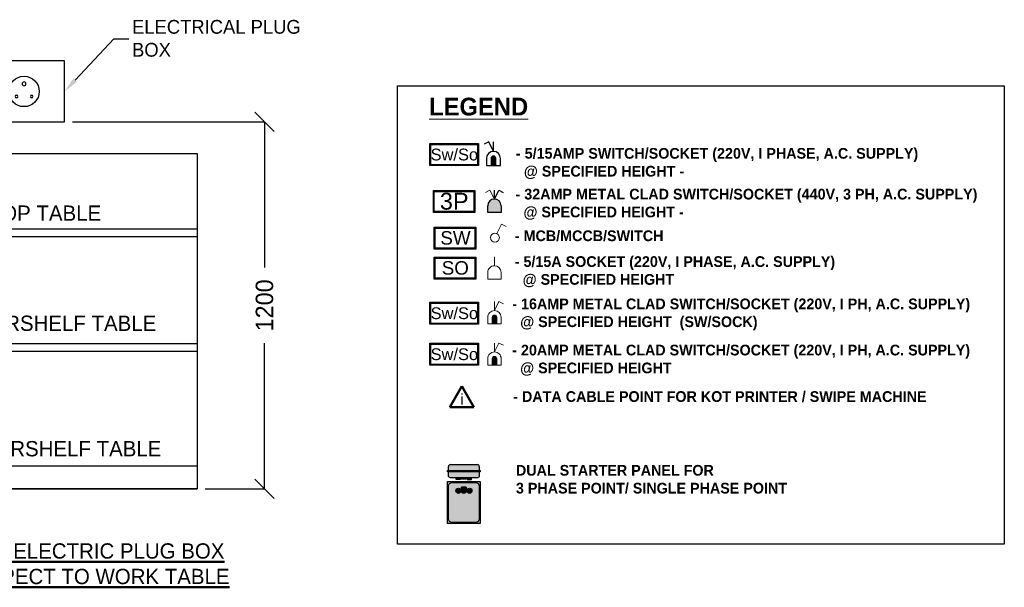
# Model space of a CAD drawing. Header units: inches. Extents: x 1703 to 137267, y -37098 to 14102.
# Tile 47 of 139: x 60927 to 72059, y -26367 to -19955. Entities that reach past the tile are written whole.
import ezdxf
from ezdxf import colors
from ezdxf.entities.mleader import LeaderData, LeaderLine
from ezdxf.enums import TextEntityAlignment as Align
from ezdxf.math import Vec2, Vec3

# ---------------------------------------------------------------- set-up
doc = ezdxf.new("R2010")
doc.units = ezdxf.units.IN
doc.header["$MEASUREMENT"] = 0
doc.layers.add('L3', color=4, linetype='Continuous')
doc.layers.add('L5', color=7, linetype='Continuous', lineweight=25)
doc.styles.add('Arial', font='arial.ttf', dxfattribs={"height": 99.99999999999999})
doc.styles.add('CKD_Dimension Text', font='GOTHIC.TTF')
doc.styles.add('SANSSERIF', font='sanssb__.ttf', dxfattribs={"height": 5})
doc.dimstyles.new('CKD-Dimensions', dxfattribs={"dimscale": 0.05, "dimtxt": 1143, "dimasz": 1270, "dimexe": 0, "dimexo": 508, "dimgap": 508, "dimtad": 0, "dimdec": 0, "dimzin": 4, "dimdsep": 46, "dimtxsty": 'CKD_Dimension Text', "dimblk": 'OBLIQUE', "dimcen": 304.8, "dimclrd": 150, "dimclre": 150, "dimclrt": 7, "dimazin": 2, "dimtfac": 1, "dimtdec": 0, "dimtofl": 0, "dimtmove": 1, "dimatfit": 2, "dimfxl": 25.4, "dimtfillclr": 7, "dimtolj": 1, "dimtzin": 0, "dimlwd": -1, "dimlwe": -1, "dimarcsym": 0})

# ---------------------------------------------------------------- blocks, each defined once
blk = doc.blocks.new('_Oblique')
at = {"color": 0, "linetype": 'ByBlock', "lineweight": -2}
blk.add_line((-0.5, -0.5), (0.5, 0.5), dxfattribs=at)
blk = doc.blocks.new('*D288')
at = {"layer": 'Defpoints', "color": 0, "ltscale": 4}
for p in [(5227.667307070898, 827.682544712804), (5661.814651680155, -371.817455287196), (5881.814651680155, -371.817455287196)]:
    blk.add_point(p, dxfattribs=at)
at = {"layer": 'L3', "color": 150, "ltscale": 4}
for p, q in [((5253.067307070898, 827.682544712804), (5881.814651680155, 827.682544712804)), ((5881.814651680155, 827.682544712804), (5881.814651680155, 351.9418995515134)), ((5881.814651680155, -371.817455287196), (5881.814651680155, 103.9231898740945)), ((5687.214651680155, -371.817455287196), (5881.814651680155, -371.817455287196))]:
    blk.add_line(p, q, dxfattribs=at)
at = {"layer": 'L3', "color": 150, "linetype": 'ByBlock', "ltscale": 4, "xscale": 63.5, "yscale": 63.5, "zscale": 63.5}
for p, rotation in [((5881.814651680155, 827.682544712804), 90), ((5881.814651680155, -371.817455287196), 270)]:
    blk.add_blockref('_Oblique', p, dxfattribs=dict(at, rotation=rotation))
at = {"layer": 'L3', "color": 7, "ltscale": 4, "insert": (5881.814651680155, 227.932544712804), "char_height": 57.15000000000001, "attachment_point": 5, "rotation": 90, "style": 'CKD_Dimension Text'}
blk.add_mtext('\\A1;1200', dxfattribs=at)
blk = doc.blocks.new('*D289')
at = {"layer": 'Defpoints', "color": 0, "ltscale": 4}
for p in [(4461.814651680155, 478.182544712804), (4279.314651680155, -371.817455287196), (4461.814651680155, -371.817455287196)]:
    blk.add_point(p, dxfattribs=at)
at = {"layer": 'L3', "color": 150, "ltscale": 4}
for p, q in [((4436.414651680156, 478.182544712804), (4279.314651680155, 478.182544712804)), ((4279.314651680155, 478.182544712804), (4279.314651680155, 153.7993189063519)), ((4279.314651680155, -371.817455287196), (4279.314651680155, -47.43422948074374)), ((4436.414651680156, -371.817455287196), (4279.314651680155, -371.817455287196))]:
    blk.add_line(p, q, dxfattribs=at)
at = {"layer": 'L3', "color": 150, "linetype": 'ByBlock', "ltscale": 4, "xscale": 63.5, "yscale": 63.5, "zscale": 63.5}
for p, rotation in [((4279.314651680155, 478.182544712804), 90), ((4279.314651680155, -371.817455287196), 270)]:
    blk.add_blockref('_Oblique', p, dxfattribs=dict(at, rotation=rotation))
at = {"layer": 'L3', "color": 7, "ltscale": 4, "insert": (4279.314651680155, 53.18254471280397), "char_height": 57.15000000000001, "attachment_point": 5, "rotation": 90, "style": 'CKD_Dimension Text'}
blk.add_mtext('\\A1;850', dxfattribs=at)
blk = doc.blocks.new('LIGHT LEGEND')
at = {"layer": 'L5'}
for color, points in [(7, [(25640.24467495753, 11083.17688014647), (25609.28651117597, 11083.21677101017), (25609.34634747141, 11129.65401668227, -0.4142135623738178), (25624.84537479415, 11145.11315314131, -0.4142135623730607), (25640.30451125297, 11129.6141258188)]), (1, [(25674.61161767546, 10820.98161921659, 0.4142135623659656), (25630.96998253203, 10864.62325435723, 0.4142135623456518), (25587.32834739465, 10820.98161921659), (25587.32834739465, 10777.33998407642), (25674.61161767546, 10777.33998407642)]), (0, [(25378.64722121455, 9042.894873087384), (25412.2849088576, 9042.894873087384), (25412.2849088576, 9041.021846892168), (25378.64722121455, 9041.021846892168)]), (1, [(25381.94792320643, 9041.021846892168), (25408.98420686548, 9041.021846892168), (25408.98420686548, 9030.911650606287), (25381.94792320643, 9030.911650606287)]), (0, [(25484.1735405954, 9042.894873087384), (25450.53585295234, 9042.894873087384), (25450.53585295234, 9041.021846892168), (25484.1735405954, 9041.021846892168)]), (70, [(25480.87283860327, 9041.021846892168), (25453.83655494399, 9041.021846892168), (25453.83655494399, 9030.911650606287), (25480.87283860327, 9030.911650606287)])]:
    blk.add_hatch(color=color, dxfattribs=at).paths.add_polyline_path(points)
at = {"layer": 'L5', "lineweight": 0}
for color, points in [(4, [(25616.92277083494, 10048.28725781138), (25646.01719427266, 10048.28725781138), (25646.01719427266, 10091.92889295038, 0.4142135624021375), (25631.46998255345, 10106.47610466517, 0.4142135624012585), (25616.92277083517, 10091.92889295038)]), (3, [(25616.9227708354, 9777.756661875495), (25646.0171942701, 9777.756661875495), (25646.0171942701, 9821.398297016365, 0.4142135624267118), (25631.46998255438, 9835.945508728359, 0.4142135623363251), (25616.9227708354, 9821.398297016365)])]:
    blk.add_hatch(color=color, dxfattribs=at).paths.add_polyline_path(points)
at = {"layer": 'L5', "true_color": 0x317258}
blk.add_hatch(color=117, dxfattribs=at).paths.add_polyline_path([(25324.32896049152, 9090.370493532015), (25538.49180131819, 9090.370493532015), (25538.49180131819, 9081.74665644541), (25324.32896049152, 9081.74665644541)])
at = {"layer": 'L5', "true_color": 0xa9dac6}
for points in [[(25519.44928982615, 9129.06596373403), (25343.37147198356, 9129.06596373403, 0.414213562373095), (25330.6764643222, 9116.370956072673), (25330.6764643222, 9090.370493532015), (25532.14429748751, 9090.370493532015), (25532.14429748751, 9116.370956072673, 0.4142135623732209)], [(25532.14429748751, 9081.74665644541), (25330.6764643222, 9081.74665644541), (25330.6764643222, 9055.589880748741, 0.4142135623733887), (25343.37147198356, 9042.894873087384), (25519.44928982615, 9042.894873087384, 0.4142135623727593), (25532.14429748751, 9055.589880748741)]]:
    blk.add_hatch(color=9, dxfattribs=at).paths.add_polyline_path(points)
at = {"layer": 'L5', "true_color": 0x317258}
h = blk.add_hatch(color=117, dxfattribs=at)
h.paths.add_polyline_path([(25324.32896049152, 9018.435578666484), (25538.49180131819, 9018.435578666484), (25538.49180131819, 8743.287049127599), (25324.32896049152, 8743.287049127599)])
edge = h.paths.add_edge_path(flags=16)
edge.add_line((25356.06647964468, 9012.088074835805), (25506.75428216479, 9012.088074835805))
edge.add_arc((25506.75428216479, 8986.69805951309), 25.39001532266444, 360, 90, ccw=False)
edge.add_line((25532.14429748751, 8986.69805951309), (25532.14429748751, 8775.02456828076))
edge.add_arc((25506.75428216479, 8775.02456828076), 25.39001532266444, 270, 360, ccw=False)
edge.add_line((25506.75428216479, 8749.634552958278), (25356.06647964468, 8749.634552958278))
edge.add_arc((25356.06647964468, 8775.02456828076), 25.39001532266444, 180, 270, ccw=False)
edge.add_line((25330.6764643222, 8775.02456828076), (25330.6764643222, 8986.69805951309))
edge.add_arc((25356.06647964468, 8986.69805951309), 25.39001532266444, 90, 180, ccw=False)
at = {"layer": 'L5', "true_color": 0xa9dac6}
h = blk.add_hatch(color=9, dxfattribs=at)
edge = h.paths.add_edge_path()
edge.add_line((25356.06647964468, 9012.088074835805), (25506.75428216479, 9012.088074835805))
edge.add_arc((25506.75428216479, 8986.69805951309), 25.39001532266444, 360, 90, ccw=False)
edge.add_line((25532.14429748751, 8986.69805951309), (25532.14429748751, 8775.02456828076))
edge.add_arc((25506.75428216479, 8775.02456828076), 25.39001532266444, 270, 360, ccw=False)
edge.add_line((25506.75428216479, 8749.634552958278), (25356.06647964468, 8749.634552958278))
edge.add_arc((25356.06647964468, 8775.02456828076), 25.39001532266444, 180, 270, ccw=False)
edge.add_line((25330.6764643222, 8775.02456828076), (25330.6764643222, 8986.69805951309))
edge.add_arc((25356.06647964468, 8986.69805951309), 25.39001532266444, 90, 180, ccw=False)
h.paths.add_polyline_path([(25431.41038090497, 8978.099893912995), (25439.77777821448, 8978.099893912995), (25448.58164498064, 8953.441971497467), (25436.68735275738, 8941.64911804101), (25426.13340905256, 8941.64911804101), (25414.2391168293, 8953.441971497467), (25423.04298359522, 8978.099893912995)], flags=16)
edge = h.paths.add_edge_path(flags=16)
edge.add_line((25418.61142791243, 8965.687966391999), (25416.06046559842, 8965.687966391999))
edge.add_line((25416.06046559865, 8965.687966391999), (25416.06046559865, 8981.966569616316))
edge.add_line((25416.06046559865, 8981.966569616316), (25446.76029621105, 8981.966569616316))
edge.add_line((25446.76029621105, 8981.966569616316), (25446.76029621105, 8965.687966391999))
edge.add_line((25446.76029621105, 8965.687966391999), (25444.20933389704, 8965.687966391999))
at = {"layer": 'L5'}
h = blk.add_hatch(color=0, dxfattribs=at)
edge = h.paths.add_edge_path()
edge.add_arc((25395.46606503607, 8957.410134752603), 16.8188438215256, 0, 360)
edge = h.paths.add_edge_path(flags=0)
edge.add_arc((25395.46606503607, 8957.410134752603), 13.51814182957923, 0, 360)
edge = h.paths.add_edge_path(flags=16)
edge.add_arc((25395.46606503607, 8957.410134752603), 13.51814182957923, 0, 360)
edge = h.paths.add_edge_path(flags=0)
edge.add_arc((25395.46606503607, 8957.410134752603), 13.51814182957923, 0, 360)
edge = h.paths.add_edge_path(flags=0)
edge.add_arc((25395.46606503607, 8957.410134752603), 13.51814182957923, 0, 360)
edge = h.paths.add_edge_path(flags=0)
edge.add_arc((25395.46606503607, 8957.410134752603), 13.51814182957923, 0, 360)
h = blk.add_hatch(color=1, dxfattribs=at)
edge = h.paths.add_edge_path()
edge.add_arc((25395.46606503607, 8957.410134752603), 13.51814182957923, 0, 360)
at = {"layer": 'L5', "true_color": 0xf5f5f5}
for points in [[(25423.04298359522, 8978.099893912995), (25439.77777821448, 8978.099893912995), (25448.58164498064, 8953.441971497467), (25436.68735275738, 8941.64911804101), (25426.13340905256, 8941.64911804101), (25414.2391168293, 8953.441971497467)], [(25444.20933389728, 8965.687966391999), (25446.76029621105, 8965.687966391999), (25446.76029621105, 8981.966569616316), (25416.06046559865, 8981.966569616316), (25416.06046559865, 8965.687966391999), (25418.61142791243, 8965.687966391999), (25423.04298359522, 8978.099893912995), (25439.77777821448, 8978.099893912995)]]:
    blk.add_hatch(color=7, dxfattribs=at).paths.add_polyline_path(points)
at = {"layer": 'L5'}
h = blk.add_hatch(color=0, dxfattribs=at)
edge = h.paths.add_edge_path()
edge.add_arc((25467.35469677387, 8957.410134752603), 16.8188438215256, -180, 180, ccw=False)
edge = h.paths.add_edge_path(flags=0)
edge.add_arc((25467.35469677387, 8957.410134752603), 13.51814182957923, -180, 180, ccw=False)
edge = h.paths.add_edge_path(flags=16)
edge.add_arc((25467.35469677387, 8957.410134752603), 13.51814182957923, -180, 180, ccw=False)
edge = h.paths.add_edge_path(flags=0)
edge.add_arc((25467.35469677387, 8957.410134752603), 13.51814182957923, -180, 180, ccw=False)
edge = h.paths.add_edge_path(flags=0)
edge.add_arc((25467.35469677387, 8957.410134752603), 13.51814182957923, -180, 180, ccw=False)
edge = h.paths.add_edge_path(flags=0)
edge.add_arc((25467.35469677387, 8957.410134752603), 13.51814182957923, -180, 180, ccw=False)
h = blk.add_hatch(color=70, dxfattribs=at)
edge = h.paths.add_edge_path()
edge.add_arc((25467.35469677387, 8957.410134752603), 13.51814182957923, -180, 180, ccw=False)
at = {"layer": 'L5', "color": 0, "lineweight": -2}
for p, q in [((25208.1754262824, 11083.25666187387, 36.07479262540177), (25208.1754262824, 11226.94096383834, 36.07479262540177)), ((25208.1754262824, 11226.94096383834, 36.07479262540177), (25526.34883533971, 11226.94096383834, 36.07479262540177)), ((25214.28493405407, 11089.36616968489, 36.07479262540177), (25214.28493405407, 11220.83145602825, 36.07479262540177)), ((25214.28493405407, 11220.83145602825, 36.07479262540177), (25520.23932747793, 11220.83145602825, 36.07479262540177)), ((25520.23932747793, 11220.83145602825, 36.07479262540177), (25520.23932747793, 11089.36616968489, 36.07479262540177)), ((25526.34883533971, 11226.94096383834, 36.07479262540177), (25526.34883533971, 11083.25666187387, 36.07479262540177)), ((25526.34883533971, 11083.25666187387, 36.07479262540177), (25208.1754262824, 11083.25666187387, 36.07479262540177)), ((25520.23932747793, 11089.36616968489, 36.07479262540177), (25214.28493405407, 11089.36616968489, 36.07479262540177))]:
    blk.add_line(p, q, dxfattribs=at)
at = {"layer": 'L5', "color": 7}
for p, q in [((25594.00688360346, 11238.02753534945, 36.07479262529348), (25563.02877439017, 11222.58834432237, 36.07479262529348)), ((25624.88526565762, 11176.07131692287, 36.07479262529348), (25594.00688360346, 11238.02753534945, 36.07479262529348)), ((25624.88526565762, 11176.07131692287, 36.07479262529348), (25624.96504738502, 11237.98764448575, 36.07479262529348))]:
    blk.add_line(p, q, dxfattribs=at)
at = {"layer": 'L5', "color": 1, "lineweight": -2}
for p, q in [((25231.4866015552, 10777.33998407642, 36.07479262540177), (25231.4866015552, 10921.02428604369, 36.07479262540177)), ((25231.4866015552, 10921.02428604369, 36.07479262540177), (25503.03766006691, 10921.02428604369, 36.07479262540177)), ((25237.59610936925, 10783.44949189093, 36.07479262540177), (25237.59610936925, 10914.91477823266, 36.07479262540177)), ((25237.59610936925, 10914.91477823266, 36.07479262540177), (25496.92815225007, 10914.91477823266, 36.07479262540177)), ((25496.92815225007, 10914.91477823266, 36.07479262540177), (25496.92815225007, 10783.44949189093, 36.07479262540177)), ((25503.03766006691, 10921.02428604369, 36.07479262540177), (25503.03766006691, 10777.33998407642, 36.07479262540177)), ((25503.03766006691, 10777.33998407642, 36.07479262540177), (25231.4866015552, 10777.33998407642, 36.07479262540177)), ((25496.92815225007, 10783.44949189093, 36.07479262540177), (25237.59610936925, 10783.44949189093, 36.07479262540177))]:
    blk.add_line(p, q, dxfattribs=at)
at = {"layer": 'L5', "color": 1, "lineweight": 0}
for p, q in [((25601.87555909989, 10922.81210121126, 36.07479262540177), (25572.78113566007, 10908.26488949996, 36.07479262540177)), ((25630.96998253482, 10864.62325436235, 36.07479262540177), (25601.87555909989, 10922.81210121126, 36.07479262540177))]:
    blk.add_line(p, q, dxfattribs=at)
at = {"layer": 'L5', "color": 1}
for p, q in [((25630.96998253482, 10864.62325435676, 36.07479262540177), (25660.0644059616, 10922.81210121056, 36.07479262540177)), ((25630.96998253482, 10864.62325435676, 36.07479262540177), (25630.96998253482, 10922.81210121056, 36.07479262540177)), ((25660.0644059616, 10922.81210121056, 36.07479262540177), (25689.15882938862, 10908.26488949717, 36.07479262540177)), ((25587.32834739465, 10777.33998407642, 36.07479262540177), (25587.32834739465, 10820.98161921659, 36.07479262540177)), ((25674.61161767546, 10777.33998407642, 36.07479262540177), (25587.32834739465, 10777.33998407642, 36.07479262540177)), ((25674.61161767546, 10820.98161921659, 36.07479262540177), (25674.61161767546, 10777.33998407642, 36.07479262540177))]:
    blk.add_line(p, q, dxfattribs=at)
at = {"layer": 'L5', "color": 5, "lineweight": 0}
for p, q in [((25647.274349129, 10638.28608021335, 36.07479262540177), (25677.90456257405, 10699.54650707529, 36.07479262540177)), ((25677.90456257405, 10699.54650707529, 36.07479262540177), (25706.99898601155, 10684.99929535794, 36.07479262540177)), ((25631.46998259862, 10428.53886091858, 36.07479262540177), (25631.46998259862, 10486.72770777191, 36.07479262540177)), ((25587.82834739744, 10341.25559064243, 36.07479262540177), (25587.82834739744, 10384.8972257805, 36.07479262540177)), ((25675.11161770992, 10384.8972257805, 36.07479262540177), (25675.11161770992, 10341.25559064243, 36.07479262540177)), ((25675.11161770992, 10341.25559064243, 36.07479262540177), (25587.82834739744, 10341.25559064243, 36.07479262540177))]:
    blk.add_line(p, q, dxfattribs=at)
at = {"layer": 'L5', "color": 5, "lineweight": -2}
for p, q in [((25237.59610936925, 10537.57729205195, 36.07479262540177), (25237.59610936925, 10681.26159401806, 36.07479262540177)), ((25237.59610936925, 10681.26159401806, 36.07479262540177), (25509.14716788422, 10681.26159401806, 36.07479262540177)), ((25243.70561718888, 10543.68679986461, 36.07479262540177), (25243.70561718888, 10675.15208620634, 36.07479262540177)), ((25243.70561718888, 10675.15208620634, 36.07479262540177), (25503.03766006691, 10675.15208620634, 36.07479262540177)), ((25503.03766006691, 10675.15208620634, 36.07479262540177), (25503.03766006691, 10543.68679986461, 36.07479262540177)), ((25509.14716788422, 10681.26159401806, 36.07479262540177), (25509.14716788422, 10537.57729205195, 36.07479262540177)), ((25509.14716788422, 10537.57729205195, 36.07479262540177), (25237.59610936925, 10537.57729205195, 36.07479262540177)), ((25503.03766006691, 10543.68679986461, 36.07479262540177), (25243.70561718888, 10543.68679986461, 36.07479262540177)), ((25237.59610936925, 10341.25559064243, 36.07479262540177), (25237.59610936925, 10484.93989261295, 36.07479262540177)), ((25237.59610936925, 10484.93989261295, 36.07479262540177), (25509.14716788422, 10484.93989261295, 36.07479262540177)), ((25243.70561718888, 10347.3650984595, 36.07479262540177), (25243.70561718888, 10478.83038479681, 36.07479262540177)), ((25243.70561718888, 10478.83038479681, 36.07479262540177), (25503.03766006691, 10478.83038479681, 36.07479262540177)), ((25503.03766006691, 10478.83038479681, 36.07479262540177), (25503.03766006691, 10347.3650984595, 36.07479262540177)), ((25509.14716788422, 10484.93989261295, 36.07479262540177), (25509.14716788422, 10341.25559064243, 36.07479262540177)), ((25509.14716788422, 10341.25559064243, 36.07479262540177), (25237.59610936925, 10341.25559064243, 36.07479262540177)), ((25503.03766006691, 10347.3650984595, 36.07479262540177), (25243.70561718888, 10347.3650984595, 36.07479262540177))]:
    blk.add_line(p, q, dxfattribs=at)
at = {"layer": 'L5', "color": 4, "lineweight": -2}
for p, q in [((25208.1754262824, 10045.75666187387, 36.07479262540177), (25208.1754262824, 10189.44096383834, 36.07479262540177)), ((25208.1754262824, 10189.44096383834, 36.07479262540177), (25526.34883533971, 10189.44096383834, 36.07479262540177)), ((25214.28493405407, 10051.86616968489, 36.07479262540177), (25214.28493405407, 10183.33145602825, 36.07479262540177)), ((25214.28493405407, 10183.33145602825, 36.07479262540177), (25520.23932747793, 10183.33145602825, 36.07479262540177)), ((25520.23932747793, 10183.33145602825, 36.07479262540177), (25520.23932747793, 10051.86616968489, 36.07479262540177)), ((25526.34883533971, 10189.44096383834, 36.07479262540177), (25526.34883533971, 10045.75666187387, 36.07479262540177)), ((25520.23932747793, 10051.86616968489, 36.07479262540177), (25214.28493405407, 10051.86616968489, 36.07479262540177)), ((25526.34883533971, 10045.75666187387, 36.07479262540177), (25208.1754262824, 10045.75666187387, 36.07479262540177))]:
    blk.add_line(p, q, dxfattribs=at)
at = {"layer": 'L5', "color": 4, "lineweight": 0}
for p, q in [((25631.46998255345, 10135.57052809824, 36.07479262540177), (25631.46998255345, 10193.75937494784, 36.07479262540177)), ((25631.46998255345, 10135.57052809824, 36.07479262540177), (25660.56440599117, 10193.75937494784, 36.07479262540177)), ((25660.56440599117, 10193.75937494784, 36.07479262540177), (25689.65882942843, 10179.21216323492, 36.07479262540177)), ((25587.82834739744, 10048.28725781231, 36.07479262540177), (25587.82834739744, 10091.92889295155, 36.07479262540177)), ((25616.92277083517, 10048.28725781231, 36.07479262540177), (25616.92277083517, 10091.92889295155, 36.07479262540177)), ((25646.01719427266, 10091.92889295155, 36.07479262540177), (25646.01719427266, 10048.28725781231, 36.07479262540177)), ((25675.11161766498, 10091.92889295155, 36.07479262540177), (25675.11161766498, 10048.28725781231, 36.07479262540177)), ((25675.11161766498, 10048.28725781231, 36.07479262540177), (25587.82834739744, 10048.28725781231, 36.07479262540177)), ((25646.01719427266, 10048.28725781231, 36.07479262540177), (25616.92277083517, 10048.28725781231, 36.07479262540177))]:
    blk.add_line(p, q, dxfattribs=at)
at = {"layer": 'L5', "color": 3, "lineweight": -2}
for p, q in [((25208.1754262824, 9777.756661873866, 36.07479262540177), (25208.1754262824, 9921.440963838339, 36.07479262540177)), ((25208.1754262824, 9921.440963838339, 36.07479262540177), (25526.34883533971, 9921.440963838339, 36.07479262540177)), ((25526.34883533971, 9921.440963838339, 36.07479262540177), (25526.34883533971, 9777.756661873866, 36.07479262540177)), ((25214.28493405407, 9783.866169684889, 36.07479262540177), (25214.28493405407, 9915.331456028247, 36.07479262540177)), ((25214.28493405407, 9915.331456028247, 36.07479262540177), (25520.23932747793, 9915.331456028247, 36.07479262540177)), ((25520.23932747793, 9915.331456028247, 36.07479262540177), (25520.23932747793, 9783.866169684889, 36.07479262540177)), ((25526.34883533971, 9777.756661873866, 36.07479262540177), (25208.1754262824, 9777.756661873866, 36.07479262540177)), ((25520.23932747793, 9783.866169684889, 36.07479262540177), (25214.28493405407, 9783.866169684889, 36.07479262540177))]:
    blk.add_line(p, q, dxfattribs=at)
at = {"layer": 'L5', "color": 3, "lineweight": 0}
for p, q in [((25631.46998255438, 9865.039932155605, 36.07479262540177), (25631.46998255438, 9923.228779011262, 36.07479262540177)), ((25631.46998255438, 9865.039932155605, 36.07479262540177), (25660.56440599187, 9923.228779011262, 36.07479262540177)), ((25660.56440599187, 9923.228779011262, 36.07479262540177), (25689.6588294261, 9908.681567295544, 36.07479262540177)), ((25587.82834739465, 9777.756661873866, 36.07479262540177), (25587.82834739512, 9821.39829701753, 36.07479262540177)), ((25616.9227708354, 9777.756661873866, 36.07479262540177), (25616.9227708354, 9821.39829701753, 36.07479262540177)), ((25646.0171942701, 9821.39829701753, 36.07479262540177), (25646.0171942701, 9777.756661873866, 36.07479262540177)), ((25675.11161771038, 9821.39829701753, 36.07479262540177), (25675.11161771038, 9777.756661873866, 36.07479262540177)), ((25675.11161771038, 9777.756661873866, 36.07479262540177), (25587.82834739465, 9777.756661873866, 36.07479262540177)), ((25646.0171942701, 9777.756661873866, 36.07479262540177), (25616.9227708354, 9777.756661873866, 36.07479262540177))]:
    blk.add_line(p, q, dxfattribs=at)
at = {"layer": 'L5', "color": 6, "lineweight": 50}
for p, q in [((25339.43945280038, 9503.541985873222), (25418.46665280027, 9640.421111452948)), ((25418.46665280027, 9640.421111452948), (25497.49385280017, 9503.541985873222)), ((25339.43945280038, 9503.541985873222), (25497.49385280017, 9503.541985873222))]:
    blk.add_line(p, q, dxfattribs=at)
at = {"layer": 'L5', "color": 0}
for p, q in [((25330.6764643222, 9090.370493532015, -0.1313453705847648), (25330.6764643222, 9116.370956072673, -0.1313453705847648)), ((25343.37147198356, 9129.06596373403, -0.1313453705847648), (25519.44928982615, 9129.06596373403, -0.1313453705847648)), ((25532.14429748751, 9116.370956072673, -0.1313453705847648), (25532.14429748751, 9090.370493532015, -0.1313453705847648)), ((25426.75140510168, 8961.911754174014, -0.1313453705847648), (25423.22645412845, 8949.148747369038, -0.1313453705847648)), ((25436.06935670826, 8961.911754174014, -0.1313453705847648), (25439.59430768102, 8949.148747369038, -0.1313453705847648)), ((25414.2391168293, 8953.441971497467, -0.1313453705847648), (25426.13340905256, 8941.64911804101, -0.1313453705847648)), ((25436.68735275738, 8941.64911804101, -0.1313453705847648), (25426.13340905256, 8941.64911804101, -0.1313453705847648)), ((25448.58164498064, 8953.441971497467, -0.1313453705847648), (25436.68735275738, 8941.64911804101, -0.1313453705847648))]:
    blk.add_line(p, q, dxfattribs=at)
at = {"layer": 'L5'}
blk.add_lwpolyline([(24997.29966288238, 11605.50626722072), (28967.237413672, 11605.50626722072), (28967.237413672, 8607.633391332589), (24997.29966288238, 8607.633391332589)], close=True, dxfattribs=at)
at = {"layer": 'L5', "color": 7, "elevation": 36.07479262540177}
blk.add_lwpolyline([(25578.32834739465, 11083.25666187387), (25671.20283873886, 11083.13698928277), (25671.26267503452, 11129.5742349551, 0.4142135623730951), (25624.88526565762, 11176.07131692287), (25624.88526565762, 11176.07131692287, 0.4142135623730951), (25578.38818369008, 11129.69390754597), (25578.32834739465, 11083.25666187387)], format="xyb", dxfattribs=at)
blk.add_lwpolyline([(25609.28651117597, 11083.21677101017), (25640.24467495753, 11083.17688014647), (25640.30451125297, 11129.6141258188, 0.4142135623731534), (25624.84537479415, 11145.11315314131, 0.4142135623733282), (25609.34634747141, 11129.65401668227)], format="xyb", close=True, dxfattribs=at)
at = {"layer": 'L5', "color": 0, "elevation": -0.1313453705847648}
for points in [[(25324.32896049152, 9090.370493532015), (25538.49180131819, 9090.370493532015), (25538.49180131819, 9081.74665644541), (25324.32896049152, 9081.74665644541)], [(25378.64722121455, 9042.894873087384), (25412.2849088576, 9042.894873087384), (25412.2849088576, 9041.021846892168), (25378.64722121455, 9041.021846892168)], [(25381.94792320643, 9041.021846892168), (25408.98420686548, 9041.021846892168), (25408.98420686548, 9030.911650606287), (25381.94792320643, 9030.911650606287)], [(25413.36088692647, 9042.894873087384), (25449.45987488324, 9042.894873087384), (25449.45987488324, 9036.903261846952), (25413.36088692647, 9036.903261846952)], [(25417.3360130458, 9036.903261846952), (25445.48474876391, 9036.903261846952), (25445.48474876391, 9033.54384515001), (25417.3360130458, 9033.54384515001)], [(25484.1735405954, 9042.894873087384), (25450.53585295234, 9042.894873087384), (25450.53585295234, 9041.021846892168), (25484.1735405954, 9041.021846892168)], [(25480.87283860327, 9041.021846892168), (25453.83655494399, 9041.021846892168), (25453.83655494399, 9030.911650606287), (25480.87283860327, 9030.911650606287)], [(25324.32896049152, 9018.435578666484), (25538.49180131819, 9018.435578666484), (25538.49180131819, 8743.287049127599), (25324.32896049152, 8743.287049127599)]]:
    blk.add_lwpolyline(points, close=True, dxfattribs=at)
blk.add_lwpolyline([(25532.14429748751, 9081.74665644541), (25532.14429748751, 9055.589880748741, -0.414213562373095), (25519.44928982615, 9042.894873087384), (25343.37147198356, 9042.894873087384, -0.4142135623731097), (25330.6764643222, 9055.589880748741), (25330.6764643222, 9081.74665644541)], format="xyb", dxfattribs=at)
blk.add_lwpolyline([(25356.06647964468, 9012.088074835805), (25506.75428216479, 9012.088074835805, -0.4142135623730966), (25532.14429748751, 8986.69805951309), (25532.14429748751, 8775.02456828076, -0.414213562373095), (25506.75428216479, 8749.634552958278), (25356.06647964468, 8749.634552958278, -0.4142135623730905), (25330.6764643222, 8775.02456828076), (25330.6764643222, 8986.69805951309, -0.414213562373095)], format="xyb", close=True, dxfattribs=at)
for points in [[(25431.41038090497, 8978.099893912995), (25423.04298359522, 8978.099893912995), (25414.2391168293, 8953.441971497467)], [(25423.04298359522, 8978.099893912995), (25439.77777821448, 8978.099893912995), (25448.58164498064, 8953.441971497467), (25436.68735275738, 8941.64911804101), (25426.13340905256, 8941.64911804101), (25414.2391168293, 8953.441971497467), (25423.04298359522, 8978.099893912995)], [(25418.61142791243, 8965.687966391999), (25416.06046559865, 8965.687966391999), (25416.06046559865, 8981.966569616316), (25446.76029621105, 8981.966569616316), (25446.76029621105, 8965.687966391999), (25444.20933389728, 8965.687966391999)], [(25444.20933389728, 8965.687966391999), (25446.76029621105, 8965.687966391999), (25446.76029621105, 8981.966569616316), (25416.06046559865, 8981.966569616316), (25416.06046559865, 8965.687966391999), (25418.61142791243, 8965.687966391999), (25423.04298359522, 8978.099893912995), (25439.77777821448, 8978.099893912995), (25444.20933389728, 8965.687966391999)], [(25431.41038090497, 8978.099893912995), (25439.77777821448, 8978.099893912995), (25448.58164498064, 8953.441971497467)]]:
    blk.add_lwpolyline(points, dxfattribs=at)
at = {"layer": 'L5', "color": 5, "lineweight": 0}
blk.add_circle((25634.26292746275, 10612.26323679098, 36.07479262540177), 29.09442342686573, dxfattribs=at)
at = {"layer": 'L5', "color": 0}
for centre, radius in [((25395.46606503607, 8957.410134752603, -0.1313453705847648), 16.8188438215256), ((25395.46606503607, 8957.410134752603, -0.1313453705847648), 13.51814182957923), ((25395.46606503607, 8957.410134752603, -0.1313453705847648), 13.51814182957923), ((25395.46606503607, 8957.410134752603, -0.1313453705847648), 13.51814182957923), ((25395.46606503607, 8957.410134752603, -0.1313453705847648), 13.51814182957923), ((25395.46606503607, 8957.410134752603, -0.1313453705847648), 13.51814182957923), ((25431.41038090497, 8971.77721946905, -0.1313453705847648), 2.692972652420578), ((25467.35469677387, 8957.410134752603, -0.1313453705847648), 16.8188438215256), ((25467.35469677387, 8957.410134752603, -0.1313453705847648), 13.51814182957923), ((25467.35469677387, 8957.410134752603, -0.1313453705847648), 13.51814182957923), ((25467.35469677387, 8957.410134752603, -0.1313453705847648), 13.51814182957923), ((25467.35469677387, 8957.410134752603, -0.1313453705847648), 13.51814182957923), ((25467.35469677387, 8957.410134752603, -0.1313453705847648), 13.51814182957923)]:
    blk.add_circle(centre, radius, dxfattribs=at)
at = {"layer": 'L5', "color": 1}
for centre, start, end in [((25630.96998253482, 10820.98161921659, 36.07479262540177), 90, 180), ((25630.96998253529, 10820.98161921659, 36.07479262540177), 0, 90)]:
    blk.add_arc(centre, 43.6416351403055, start, end, dxfattribs=at)
at = {"layer": 'L5', "color": 5, "lineweight": 0}
for centre, radius, start, end in [((25631.46998256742, 10384.89722574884, 36.07479262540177), 43.64163516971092, 89.99999995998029, 180), ((25631.46998258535, 10384.89722579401, 36.07479262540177), 43.64163512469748, 0, 89.9999999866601)]:
    blk.add_arc(centre, radius, start, end, dxfattribs=at)
at = {"layer": 'L5', "color": 4, "lineweight": 0}
for centre, radius, start, end in [((25631.46998254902, 10091.92889294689, 36.07479262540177), 43.64163515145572, 89.9999999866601, 180), ((25631.46998253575, 10091.92889296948, 36.07479262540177), 43.64163512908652, 0, 89.99999997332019), ((25631.46998255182, 10091.92889294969, 36.07479262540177), 14.54721171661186, 89.9999999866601, 180), ((25631.46998255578, 10091.92889294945, 36.07479262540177), 14.54721171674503, 0, 90)]:
    blk.add_arc(centre, radius, start, end, dxfattribs=at)
at = {"layer": 'L5', "color": 3, "lineweight": 0}
for centre, radius, start, end in [((25631.46998254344, 9821.39829700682, 36.07479262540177), 43.64163514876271, 89.9999999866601, 180), ((25631.46998256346, 9821.398297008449, 36.07479262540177), 43.64163514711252, 0, 90.00000001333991), ((25631.46998254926, 9821.398297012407, 36.07479262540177), 14.54721171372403, 89.99999997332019, 180), ((25631.46998255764, 9821.398297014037, 36.07479262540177), 14.54721171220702, 0, 90.00000001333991)]:
    blk.add_arc(centre, radius, start, end, dxfattribs=at)
at = {"layer": 'L5', "color": 0}
for centre, radius, start, end in [((25343.37147198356, 9116.370956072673, -0.1313453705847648), 12.69500766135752, 90, 180), ((25519.44928982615, 9116.370956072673, -0.1313453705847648), 12.69500766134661, 0, 90)]:
    blk.add_arc(centre, radius, start, end, dxfattribs=at)
at = {"layer": 'L5', "color": 0, "lineweight": -2, "style": 'Arial'}
blk.add_text('Sw/So', height=76.97017717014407, dxfattribs=at).set_placement((25213.69021331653, 11117.23854460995))
at = {"layer": 'L5', "color": 1, "style": 'Arial'}
blk.add_text('3P', height=109.9711406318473, dxfattribs=at).set_placement((25274.22513405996, 10795.41705548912))
at = {"layer": 'L5', "color": 5, "style": 'Arial'}
for s, p in [('SW', (25277.22149598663, 10566.80392753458)), ('SO', (25286.41767382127, 10370.48222612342))]:
    blk.add_text(s, height=87.976912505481, dxfattribs=at).set_placement(p)
at = {"layer": 'L5', "color": 4, "lineweight": -2, "style": 'Arial'}
blk.add_text('Sw/So', height=76.97017717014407, dxfattribs=at).set_placement((25213.69021331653, 10079.73854460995))
at = {"layer": 'L5', "color": 3, "lineweight": -2, "style": 'Arial'}
blk.add_text('Sw/So', height=76.97017717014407, dxfattribs=at).set_placement((25213.69021331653, 9811.738544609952))
at = {"layer": 'L5', "color": 6, "lineweight": 50, "style": 'CKD_Dimension Text'}
blk.add_text('i', height=70, dxfattribs=at).set_placement((25418.46665280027, 9555.696210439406), align=Align.MIDDLE_CENTER)
at = {"layer": 'L5', "color": 7, "lineweight": 0, "insert": (25998.10101917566, 11468.38196696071), "char_height": 116.3776937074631, "width": 1588.925061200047, "attachment_point": 5, "style": 'SANSSERIF'}
blk.add_mtext('\\pxql;{\\L\\fCentury Gothic|b1|i0|c0|p34;LEGEND}', dxfattribs=at)
at = {"layer": 'L5', "color": 0, "lineweight": 50, "char_height": 70, "width": 2897.366887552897, "attachment_point": 5, "style": 'CKD_Dimension Text'}
for s, insert in [('\\pxql;{\\fCentury Gothic|b1|i0|c0|p34;\\C7;- \\fCentury Gothic|b1|i0|c238|p34;5/15AMP SWITCH/SOCKET (220V, I PHASE, A.C. SUPPLY)\\P\\fCentury Gothic|b1|i0|c0|p34;  @ SPECIFIED HEIGHT -}', (27220.60101917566, 11096.88196696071)), ('\\pxql;{\\fCentury Gothic|b1|i0|c0|p34;\\C7;DUAL STARTER PANEL FOR\\P3 PHASE POINT/ SINGLE PHASE POINT}', (27220.60101917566, 9031.881966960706))]:
    blk.add_mtext(s, dxfattribs=dict(at, insert=insert))
at = {"layer": 'L5', "color": 1, "lineweight": 50, "insert": (27270.10101917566, 10830.38196696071), "char_height": 70, "width": 3001.271431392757, "attachment_point": 5, "style": 'CKD_Dimension Text'}
blk.add_mtext('\\pxql;{\\fCentury Gothic|b1|i0|c0|p34;- \\fCentury Gothic|b1|i0|c238|p34;32AMP METAL CLAD SWITCH/SOCKET (440V, 3 PH, A.C. SUPPLY)\\fCentury Gothic|b1|i0|c0|p34;\\P  @ SPECIFIED HEIGHT - }', dxfattribs=at)
at = {"layer": 'L5', "color": 5, "lineweight": 50, "char_height": 70, "width": 3001.271431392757, "attachment_point": 5, "style": 'CKD_Dimension Text'}
for s, insert in [('\\pxql;{\\fCentury Gothic|b1|i0|c0|p34;- \\fCentury Gothic|b1|i0|c238|p34;MCB/MCCB/SWITCH}', (27265.60101917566, 10623.38196696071)), ('\\pxql;{\\fCentury Gothic|b1|i0|c0|p34;- \\fCentury Gothic|b1|i0|c238|p34;5/15A SOCKET (220V, I PHASE, A.C. SUPPLY)\\fCentury Gothic|b1|i0|c0|p34;\\P  @ SPECIFIED HEIGHT}', (27264.60101917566, 10389.38196696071))]:
    blk.add_mtext(s, dxfattribs=dict(at, insert=insert))
at = {"layer": 'L5', "color": 4, "lineweight": 50, "insert": (27261.10101917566, 10110.38196696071), "char_height": 70, "width": 3078.177520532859, "attachment_point": 5, "style": 'CKD_Dimension Text'}
blk.add_mtext('\\pxql;{\\fCentury Gothic|b1|i0|c0|p34; - \\fCentury Gothic|b1|i0|c238|p34;16AMP METAL CLAD SWITCH/SOCKET (220V, I PH, A.C. SUPPLY)\\P\\fCentury Gothic|b1|i0|c0|p34;   @ SPECIFIED HEIGHT  (SW/SOCK) }', dxfattribs=at)
at = {"layer": 'L5', "color": 3, "lineweight": 50, "insert": (27425.60101917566, 9810.881966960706), "char_height": 70, "width": 3407.855175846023, "attachment_point": 5, "style": 'CKD_Dimension Text'}
blk.add_mtext('\\pxql;{\\fCentury Gothic|b1|i0|c0|p34; - \\fCentury Gothic|b1|i0|c238|p34;20AMP METAL CLAD SWITCH/SOCKET (220V, I PH, A.C. SUPPLY)\\fCentury Gothic|b1|i0|c0|p34;\\P   @ SPECIFIED HEIGHT }', dxfattribs=at)
at = {"layer": 'L5', "color": 6, "lineweight": 50, "insert": (27255.10101917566, 9572.381966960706), "char_height": 70, "width": 3001.271431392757, "attachment_point": 5, "style": 'CKD_Dimension Text'}
blk.add_mtext('\\pxql;{\\fCentury Gothic|b1|i0|c0|p34;- \\fCentury Gothic|b1|i0|c238|p34;DATA CABLE POINT FOR KOT PRINTER / SWIPE MACHINE}', dxfattribs=at)
blk = doc.blocks.new('plug box location')
at = {"layer": 'L3', "color": 7}
for p, q in [((5227.667307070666, 1026.705731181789), (4895.961996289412, 1026.705731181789)), ((4895.961996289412, 1026.705731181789), (4895.961996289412, 827.682544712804)), ((5227.667307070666, 827.682544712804), (5227.667307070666, 1026.705731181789)), ((4895.961996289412, 827.682544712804), (5227.667307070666, 827.682544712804))]:
    blk.add_line(p, q, dxfattribs=at)
at = {"layer": 'L3', "color": 1}
for p, q in [((4978.888323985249, 976.9499345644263), (5012.058855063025, 976.9499345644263)), ((4978.888323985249, 877.4383413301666), (4978.888323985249, 976.9499345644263)), ((5012.058855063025, 976.9499345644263), (5012.058855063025, 877.4383413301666)), ((5003.766222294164, 943.7794034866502), (4987.180956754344, 943.7794034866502)), ((4987.180956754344, 943.7794034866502), (4987.180956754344, 910.6088724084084)), ((5003.766222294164, 910.6088724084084), (5003.766222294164, 943.7794034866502)), ((4987.180956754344, 910.6088724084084), (5003.766222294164, 910.6088724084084)), ((5012.058855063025, 877.4383413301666), (4978.888323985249, 877.4383413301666))]:
    blk.add_line(p, q, dxfattribs=at)
at = {"layer": 'L3', "ltscale": 4}
blk.add_lwpolyline([(4461.814651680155, 724.182544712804), (5661.814651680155, 724.182544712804), (5661.814651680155, -371.817455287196), (4461.814651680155, -371.817455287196)], close=True, dxfattribs=at)
for points in [[(4461.814651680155, 478.182544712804), (5661.814651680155, 478.182544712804)], [(4461.814651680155, 453.182544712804), (5661.814651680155, 453.182544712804)], [(4461.814651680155, 103.182544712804), (5661.814651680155, 103.182544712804)], [(4461.814651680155, 78.18254471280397), (5661.814651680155, 78.18254471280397)], [(4461.814651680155, -296.817455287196), (5661.814651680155, -296.817455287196)], [(4092.814651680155, -371.817455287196), (5661.814651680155, -371.817455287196)], [(4179.814651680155, -371.817455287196), (4129.314651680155, -445.317455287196)], [(4196.314651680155, -371.817455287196), (4145.814651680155, -445.317455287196)], [(4212.814651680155, -371.817455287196), (4162.314651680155, -445.317455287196)], [(4229.314651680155, -371.817455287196), (4178.814651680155, -445.317455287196)], [(4245.814651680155, -371.817455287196), (4195.314651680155, -445.317455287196)], [(4262.314651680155, -371.817455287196), (4211.814651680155, -445.317455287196)], [(4213.814651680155, -371.817455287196), (4264.314651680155, -445.317455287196)], [(4278.814651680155, -371.817455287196), (4228.314651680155, -445.317455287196)], [(4230.314651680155, -371.817455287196), (4280.814651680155, -445.317455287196)], [(4295.314651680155, -371.817455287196), (4244.814651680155, -445.317455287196)], [(4246.814651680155, -371.817455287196), (4297.314651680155, -445.317455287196)], [(4311.814651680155, -371.817455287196), (4261.314651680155, -445.317455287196)], [(4263.314651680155, -371.817455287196), (4313.814651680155, -445.317455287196)], [(4328.314651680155, -371.817455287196), (4277.814651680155, -445.317455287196)], [(4279.814651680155, -371.817455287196), (4330.314651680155, -445.317455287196)], [(4344.814651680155, -371.817455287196), (4294.314651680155, -445.317455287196)], [(4296.314651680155, -371.817455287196), (4346.814651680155, -445.317455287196)], [(4312.814651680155, -371.817455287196), (4363.314651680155, -445.317455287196)], [(4329.314651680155, -371.817455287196), (4379.814651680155, -445.317455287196)], [(4344.814651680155, -371.817455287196), (4395.314651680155, -445.317455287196)]]:
    blk.add_lwpolyline(points, dxfattribs=at)
at = {"layer": 'L3', "color": 1}
blk.add_circle((5094.98518275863, 927.1941379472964), 49.75579661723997, dxfattribs=at)
for centre, radius, start, end in [((5094.98518275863, 952.0720362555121), 6.219474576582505, 0, 180), ((5094.98518275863, 952.0720362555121), 6.219474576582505, 180, 0), ((5070.107284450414, 910.6088724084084), 4.146316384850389, 0, 180), ((5070.107284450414, 910.6088724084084), 4.146316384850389, 180, 0), ((5119.863081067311, 910.6088724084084), 4.146316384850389, 0, 180), ((5119.863081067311, 910.6088724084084), 4.146316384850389, 180, 0)]:
    blk.add_arc(centre, radius, start, end, dxfattribs=at)
at = {"layer": 'L3', "color": 0, "lineweight": 50, "char_height": 50, "attachment_point": 5, "style": 'CKD_Dimension Text'}
for s, insert, width in [('\\A1;{\\C7;WORK TOP TABLE}', (5050.151935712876, 529.0312382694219), 771.3133634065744), ('\\A1;{\\C7;MIDDLE UNDERSHELF TABLE}', (5050.151935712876, 169.0312382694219), 1025.679896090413), ('\\A1;{\\C7;BOTTOM UNDERSHELF TABLE}', (5050.151935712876, -240.9687617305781), 960.4574751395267), ('\\A1;{\\C7;FLR. LVL.}', (4069.151935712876, -311.9687617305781), 453.7060805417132)]:
    blk.add_mtext(s, dxfattribs=dict(at, insert=insert, width=width))
at = {"layer": 'L3', "color": 4, "lineweight": 50, "insert": (5050.151935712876, -616.9687617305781), "char_height": 50, "width": 1571.961077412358, "attachment_point": 5, "style": 'CKD_Dimension Text'}
blk.add_mtext('\\A1;{\\L\\C3;TYPICAL DETAIL FOR ELECTRIC PLUG BOX LOCATION WITH RESPECT TO WORK TABLE }', dxfattribs=at)
at = {"layer": 'L3', "ltscale": 4}
for base, p1, p2, picture, middle in [((5881.814651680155, -371.817455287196), (5227.667307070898, 827.682544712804), (5661.814651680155, -371.817455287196), '*D288', (5881.814651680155, 227.932544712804)), ((4279.314651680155, -371.817455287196), (4461.814651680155, 478.182544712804), (4461.814651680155, -371.817455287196), '*D289', (4279.314651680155, 53.18254471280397))]:
    dim = blk.add_linear_dim(base=base, p1=p1, p2=p2, angle=90, dimstyle='CKD-Dimensions', override={"dimpost": '\\X'}, dxfattribs=at)
    dim.commit()
    dim.dimension.update_dxf_attribs({"geometry": picture, "text_midpoint": middle})
ml = blk.add_multileader_mtext('Standard', dxfattribs=at)
ml.set_content('ELECTRICAL PLUG\\PBOX', color=7, style='CKD_Dimension Text')
ml.set_leader_properties(color=152)
ml.build(insert=Vec2(0, 0))
ml.multileader.update_dxf_attribs({"text_left_attachment_type": 2, "text_right_attachment_type": 2, "dogleg_length": 50, "arrow_head_size": 50})
ctx = ml.context
ctx.base_point, ctx.char_height, ctx.arrow_head_size, ctx.landing_gap_size, ctx.plane_origin = Vec3(5438.314651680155, 1099.182544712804), 45, 50, 10, Vec3(5227.667307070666, 927.1941379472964)
ctx.left_attachment, ctx.right_attachment = 2, 2
notes = []
notes.append((ctx, [(0, (1, 1, 0), (5388.314651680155, 1099.182544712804), (1, 0), 50, [(0, [(5227.667307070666, 927.1941379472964)], 0, [])])]))
ctx.mtext.insert, ctx.mtext.width, ctx.mtext.flow_direction = Vec3(5448.314651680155, 1160.880369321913), 603.8933413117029, 5
for ctx, leaders in notes:
    for number, flags, end, landing, length, lines in leaders:
        leader = LeaderData()
        leader.index, (leader.has_last_leader_line, leader.has_dogleg_vector, leader.attachment_direction) = number, flags
        leader.last_leader_point, leader.dogleg_vector, leader.dogleg_length = Vec3(end), Vec3(landing), length
        for number, points, colour, breaks in lines:
            line = LeaderLine()
            line.index, line.vertices, line.color, line.breaks = number, Vec3.list(points), colors.encode_raw_color(colour), breaks
            leader.lines.append(line)
        ctx.leaders.append(leader)

msp = doc.modelspace()

# ---------------------------------------------------------------- block references
for name, p, xscale, yscale, zscale in [('plug box location', (43368.21237384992, -23969.48650402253), 3.456, 3.456, 3.456), ('LIGHT LEGEND', (22003.86466561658, -40754.76205830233), 1.728, 1.728, 1.728)]:
    msp.add_blockref(name, p, dxfattribs=dict(xscale=xscale, yscale=yscale, zscale=zscale))

doc.saveas('drawing.dxf')
